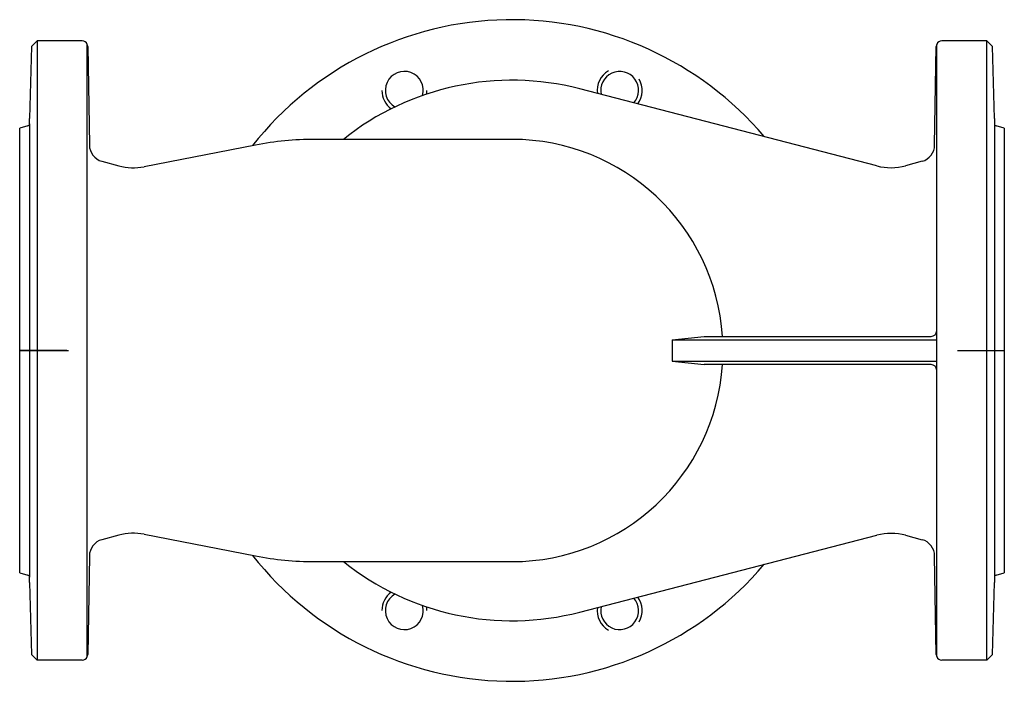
# Model space of a CAD drawing. Extents: x -717 to -367, y -2210 to -1975.
import ezdxf

# ---------------------------------------------------------------- set-up
doc = ezdxf.new("R2010")
doc.units = 0
doc.layers.get('0').update_dxf_attribs({"linetype": 'CONTINUOUS'})

msp = doc.modelspace()

# ---------------------------------------------------------------- linework, layer by layer
at = {"color": 7}
for p, q in [((-713.19, -1984.59), (-711.19, -1982.59)), ((-695.21, -1982.59), (-711.19, -1982.59)), ((-711.19, -1982.59), (-711.19, -2092.59)), ((-693.34, -2201.31), (-693.34, -1983.88)), ((-391.41, -2201.31), (-391.41, -1983.88)), ((-373.57, -1982.59), (-389.54, -1982.59)), ((-373.57, -2202.59), (-373.57, -1982.59)), ((-373.57, -1982.59), (-371.57, -1984.59)), ((-713.19, -1984.59), (-713.86, -2010.18)), ((-693.21, -1984.56), (-692.59, -2019.59)), ((-392.16, -2019.59), (-391.54, -1984.56)), ((-370.9, -2010.18), (-371.57, -1984.59)), ((-412.68, -2027.01), (-518.31, -1999.66)), ((-713.88, -2010.35), (-713.86, -2010.18)), ((-713.88, -2012.04), (-713.88, -2010.35)), ((-713.88, -2012.04), (-713.88, -2173.14)), ((-370.9, -2010.18), (-370.88, -2010.35)), ((-370.88, -2010.35), (-370.88, -2012.04)), ((-370.88, -2012.04), (-370.88, -2173.14)), ((-714.47, -2012.81), (-717.38, -2013.59)), ((-367.38, -2013.59), (-370.28, -2012.81)), ((-542.38, -2017.59), (-612.58, -2017.59)), ((-633.57, -2019.61), (-673.16, -2027.31)), ((-688.14, -2025.39), (-682.15, -2027)), ((-396.61, -2025.39), (-402.49, -2026.96)), ((-485.44, -2088.79), (-474.02, -2087.59)), ((-485.44, -2088.79), (-391.41, -2088.79)), ((-485.44, -2088.79), (-485.44, -2096.39)), ((-474.02, -2087.59), (-393.41, -2087.59)), ((-711.19, -2092.59), (-711.19, -2202.59)), ((-485.44, -2096.39), (-391.41, -2096.39)), ((-485.44, -2096.39), (-474.02, -2097.59)), ((-393.41, -2097.59), (-474.02, -2097.59)), ((-682.15, -2158.19), (-688.14, -2159.8)), ((-673.16, -2157.88), (-633.57, -2165.57)), ((-518.31, -2185.53), (-412.68, -2158.18)), ((-402.49, -2158.22), (-396.61, -2159.8)), ((-692.59, -2165.59), (-693.21, -2200.63)), ((-391.54, -2200.63), (-392.16, -2165.59)), ((-612.58, -2167.59), (-542.38, -2167.59)), ((-717.38, -2171.59), (-714.47, -2172.37)), ((-713.88, -2174.84), (-713.88, -2173.14)), ((-370.88, -2173.14), (-370.88, -2174.84)), ((-370.28, -2172.37), (-367.38, -2171.59)), ((-713.86, -2175.01), (-713.88, -2174.84)), ((-713.86, -2175.01), (-713.19, -2200.59)), ((-371.57, -2200.59), (-370.9, -2175.01)), ((-370.88, -2174.84), (-370.9, -2175.01)), ((-711.19, -2202.59), (-713.19, -2200.59)), ((-371.57, -2200.59), (-373.57, -2202.59)), ((-695.21, -2202.59), (-711.19, -2202.59)), ((-373.57, -2202.59), (-389.54, -2202.59))]:
    msp.add_line(p, q, dxfattribs=at)
at = {"color": 1}
for p, q in [((-717.38, -2171.59), (-717.38, -2013.59)), ((-367.38, -2013.59), (-367.38, -2171.59)), ((-700.67, -2092.59), (-717.38, -2092.59)), ((-717.38, -2092.59), (-700.07, -2092.59)), ((-384.04, -2092.59), (-367.38, -2092.59))]:
    msp.add_line(p, q, dxfattribs=at)
at = {"color": 7}
for centre, radius, start, end in [((-542.38, -2092.59), 117.5, 40.2723, 141.7317), ((-695.21, -1984.59), 2, 20.9883, 90), ((-695.21, -1984.59), 2, 1.0113, 20.9883), ((-389.54, -1984.59), 2, 159.0117, 178.9887), ((-389.54, -1984.59), 2, 90, 159.0117), ((-580.64, -2000.21), 6.75, 344.5851, 240.4149), ((-504.11, -2000.21), 8, 120, 187.7451), ((-504.11, -2000.21), 6.75, 318.8071, 192.1622), ((-542.38, -2092.59), 96, 75.4846, 128.6248), ((-504.11, -2000.21), 8, 323.2242, 30), ((-580.64, -2000.21), 8, 180, 234.5055), ((-580.64, -2000.21), 8, 350.4945, 0), ((-714.68, -2012.04), 0.8, 285, 0), ((-370.08, -2012.04), 0.8, 180, 255), ((-612.58, -2127.59), 110, 90, 101), ((-542.38, -2092.59), 75, 3.8226, 90), ((-686.59, -2019.59), 6, 180, 255), ((-398.16, -2019.59), 6, 285, 0), ((-676.97, -2007.68), 20, 255, 281), ((-407.66, -2007.65), 20, 255.4846, 285), ((-393.41, -2085.59), 2, 270, 0), ((-542.38, -2092.59), 75, 270, 356.1774), ((-393.41, -2099.59), 2, 0, 90), ((-676.97, -2177.51), 20, 79, 105), ((-407.66, -2177.54), 20, 75, 104.5154), ((-686.59, -2165.59), 6, 105, 180), ((-398.16, -2165.59), 6, 0, 75), ((-542.38, -2092.59), 117.5, 218.2683, 319.7277), ((-612.58, -2057.59), 110, 259, 270), ((-542.38, -2092.59), 96, 231.3752, 284.5154), ((-714.68, -2173.14), 0.8, 0, 75), ((-370.08, -2173.14), 0.8, 105, 180), ((-580.64, -2184.98), 8, 125.4945, 180), ((-580.64, -2184.98), 6.75, 119.5851, 15.4149), ((-504.11, -2184.98), 8, 330, 36.7758), ((-580.64, -2184.98), 8, 0, 9.5055), ((-504.11, -2184.98), 8, 172.2549, 240), ((-504.11, -2184.98), 6.75, 167.8378, 41.1929), ((-695.21, -2200.59), 2, 270, 339.0117), ((-695.21, -2200.59), 2, 339.0117, 358.9887), ((-389.54, -2200.59), 2, 181.0113, 200.9883), ((-389.54, -2200.59), 2, 200.9883, 270)]:
    msp.add_arc(centre, radius, start, end, dxfattribs=at)

doc.saveas('drawing.dxf')
